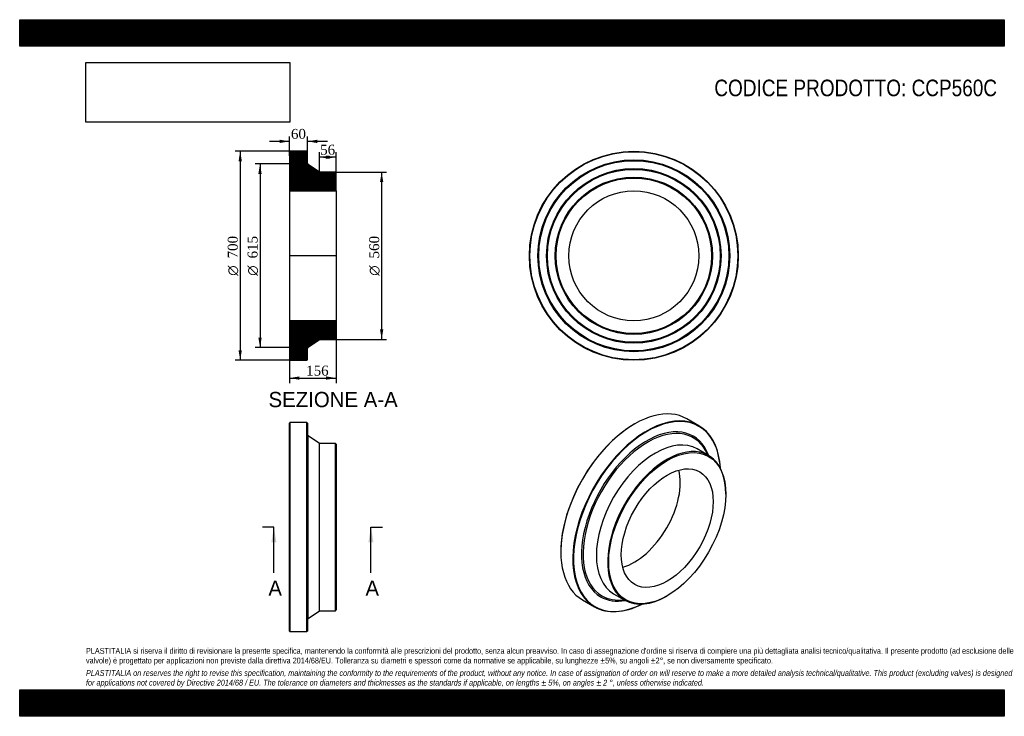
# Model space of a CAD drawing. Header units: millimetres. Extents: x 0 to 3300, y 0 to 2333.
import ezdxf
from ezdxf.enums import TextEntityAlignment as Align
from ezdxf.lldxf.tags import DXFTag

# ---------------------------------------------------------------- set-up
doc = ezdxf.new("R2010")
doc.units = ezdxf.units.MM
doc.header["$LTSCALE"] = 11.111111
for name, color, linetype in [('CCP560C', 7, 'Continuous'), ('Default', 7, 'Continuous'), ('DV4_Default', 7, 'Continuous')]:
    doc.layers.add(name, color=color, linetype=linetype)
doc.styles.add('SEACAD_Solid_Edge_ANSI', font='seans.ttf')
doc.styles.add('SEACAD_Solid_Edge_ANSI1_Symbols', font='semeca1.ttf')
doc.styles.add('SEACAD_Times_New_Roman', font='times.ttf')
tags = doc.linetypes.add('CENTER2', pattern=[28.575, 19.05, -3.175, 3.175, -3.175]).pattern_tags.tags
tags[10:11] = [DXFTag(74, 4), DXFTag(75, 0), DXFTag(340, '0'), DXFTag(46, 0.0), DXFTag(50, 0.0), DXFTag(44, 0.0), DXFTag(45, 0.0)]
tags[8:9] = [DXFTag(74, 4), DXFTag(75, 0), DXFTag(340, '0'), DXFTag(46, 0.0), DXFTag(50, 0.0), DXFTag(44, 0.0), DXFTag(45, 0.0)]
tags[6:7] = [DXFTag(74, 4), DXFTag(75, 0), DXFTag(340, '0'), DXFTag(46, 0.0), DXFTag(50, 0.0), DXFTag(44, 0.0), DXFTag(45, 0.0)]
tags[4:5] = [DXFTag(74, 4), DXFTag(75, 0), DXFTag(340, '0'), DXFTag(46, 0.0), DXFTag(50, 0.0), DXFTag(44, 0.0), DXFTag(45, 0.0)]
doc.dimstyles.new('ANSImm', dxfattribs={"dimtxt": 33.333333, "dimasz": 33.333333, "dimexe": 16.666667, "dimexo": 0, "dimgap": 8.333333, "dimtad": 1, "dimdsep": 46, "dimtxsty": 'SEACAD_Times_New_Roman', "dimblk1": '_SE_FILLED', "dimblk2": '_SE_FILLED', "dimsah": 1, "dimcen": 16.666667, "dimazin": 0, "dimtfac": 0.85, "dimtdec": 3, "dimtofl": 0, "dimtmove": 0, "dimatfit": 3, "dimfxl": 1, "dimarcsym": 0})
picture_1 = doc.add_image_def('image1.jpg', size_in_pixel=(4302, 1260))

# ---------------------------------------------------------------- blocks, each defined once
blk = doc.blocks.new('SE')
at = {"layer": 'CCP560C', "color": 7, "linetype": 'Continuous'}
for p, q in [((905.9, 983.6), (904.4, 982.1)), ((904.4, 285.1), (904.4, 982.1)), ((905.9, 983.6), (905.9, 283.6)), ((962.9, 983.6), (905.9, 983.6)), ((962.9, 283.6), (962.9, 983.6)), ((964.4, 982.1), (962.9, 983.6)), ((964.4, 982.1), (964.4, 285.1)), ((967, 327.9), (967, 939.3)), ((1004.4, 913.6), (967, 939.3)), ((1004.4, 353.6), (1004.4, 913.6)), ((1057.9, 913.6), (1004.4, 913.6)), ((1057.9, 353.6), (1057.9, 913.6)), ((1060.4, 911.1), (1057.9, 913.6)), ((1060.4, 911.1), (1060.4, 356.1)), ((967, 327.9), (1004.4, 353.6)), ((1004.4, 353.6), (1057.9, 353.6)), ((1057.9, 353.6), (1060.4, 356.1)), ((904.4, 285.1), (905.9, 283.6)), ((905.9, 283.6), (962.9, 283.6)), ((962.9, 283.6), (964.4, 285.1))]:
    blk.add_line(p, q, dxfattribs=at)
for centre, start, end in [((970.4, 944.3), 180, 235.4915), ((970.4, 323), 124.5085, 180)]:
    blk.add_arc(centre, 6, start, end, dxfattribs=at)
blk = doc.blocks.new('SE1')
at = {"layer": 'CCP560C', "color": 7, "linetype": 'Continuous'}
for p, q in [((2276.4, 973.1), (2236.1, 996.4)), ((2061.1, 979.1), (2060, 978.5)), ((2308.6, 873.7), (2270.7, 895.6)), ((2366.6, 743.5), (2366.6, 745.5)), ((1813.6, 551.6), (1813.6, 550.4)), ((1990.7, 410.6), (2028.6, 388.8)), ((2168.6, 402.6), (2170.3, 403.6)), ((1886.1, 390.2), (1926.4, 366.9))]:
    blk.add_line(p, q, dxfattribs=at)
for centre, major_axis, start_param, end_param in [((2061.1, 693.3), (175, 303.1), 0, 3.141593), ((2101.4, 670), (-175, -303.1), 2.419639, 6.283185), ((2102.4, 669.4), (174.3, 301.8), 0, 3.858213), ((2060, 693.9), (-174.2, -301.8), 3.926991, 5.497787), ((2102.4, 669.4), (-155.3, -269), 2.693525, 6.283185), ((2104.3, 668.3), (-152.9, -264.8), 2.728528, 6.283185), ((2102.4, 669.4), (174.3, 301.8), 5.566565, 6.283185), ((2130.7, 653.1), (-140, -242.5), 3.141593, 6.283185), ((2168.6, 631.2), (-140, -242.5), 2.356194, 6.283185), ((2060, 693.9), (-108.9, -188.5), 0.531353, 2.61024), ((2102.4, 669.4), (-155.3, -269), 0, 0.448067), ((2104.3, 668.3), (-152.9, -264.8), 0, 0.413065), ((2168.6, 631.2), (-140, -242.5), 0, 0.785398), ((2101.4, 670), (-175, -303.1), 0, 0.721954)]:
    blk.add_ellipse(centre, major_axis=major_axis, ratio=0.57735, start_param=start_param, end_param=end_param, dxfattribs=at)
for major_axis in [(138.8, 240.3), (-108.9, -188.5)]:
    blk.add_ellipse((2170.3, 630.2), major_axis=major_axis, ratio=0.57735, dxfattribs=at)
blk = doc.blocks.new('SE2')
at = {"layer": 'CCP560C', "color": 7, "linetype": 'Continuous'}
for radius in [350, 348.5, 321.5, 320, 318.5, 292.5, 291, 289.5, 263.5, 262, 260.5, 217.7]:
    blk.add_circle((2058.3, 1542.5), radius, dxfattribs=at)
blk = doc.blocks.new('SE4')
at = {"color": 7, "linetype": 'Continuous', "style": 'SEACAD_Solid_Edge_ANSI'}
blk.add_text('A', height=51.1, dxfattribs=at).set_placement((833.5, 454.7), align=Align.TOP_LEFT)
blk = doc.blocks.new('SE5')
at = {"color": 7, "linetype": 'Continuous', "style": 'SEACAD_Solid_Edge_ANSI'}
blk.add_text('A', height=51.1, dxfattribs=at).set_placement((1158.8, 454.7), align=Align.TOP_LEFT)
blk = doc.blocks.new('SEANNOT_GROUP')
at = {"linetype": 'Continuous'}
blk.add_hatch(color=7, dxfattribs=at).paths.add_polyline_path([(860.4, 582.5), (851.9, 633.6), (843.4, 582.5)])
at = {"color": 7, "linetype": 'Continuous'}
blk.add_lwpolyline([(851.9, 480.3), (851.9, 633.6)], dxfattribs=at)
blk = doc.blocks.new('SEANNOT_GROUP1')
at = {"linetype": 'Continuous'}
blk.add_hatch(color=7, dxfattribs=at).paths.add_polyline_path([(1185.8, 582.5), (1177.3, 633.6), (1168.7, 582.5)])
at = {"color": 7, "linetype": 'Continuous'}
blk.add_lwpolyline([(1177.3, 480.3), (1177.3, 633.6)], dxfattribs=at)
blk = doc.blocks.new('SE3')
at = {"layer": 'Default', "color": 7, "linetype": 'CENTER2'}
for p, q in [((851.9, 633.6), (813.6, 633.6)), ((1177.3, 633.6), (1215.6, 633.6))]:
    blk.add_line(p, q, dxfattribs=at)
at = {"layer": 'Default', "color": 7, "linetype": 'CENTER2', "const_width": 0.0001}
blk.add_lwpolyline([(851.9, 633.6), (1177.3, 633.6)], dxfattribs=at)
at = {"layer": 'Default'}
for name in ['SEANNOT_GROUP', 'SEANNOT_GROUP1', 'SE4', 'SE5']:
    blk.add_blockref(name, (0, 0), dxfattribs=at)
blk = doc.blocks.new('SE6')
at = {"layer": 'CCP560C', "linetype": 'Continuous'}
h = blk.add_hatch(dxfattribs=at)
h.set_pattern_fill('LINE', scale=0.629921, angle=45, style=0)
edge = h.paths.add_edge_path()
edge.add_line((1057.9, 1822.5), (1004.4, 1822.5))
edge.add_line((1004.4, 1822.5), (967, 1848.3))
edge.add_arc((970.4, 1853.2), 6, 180, 235.4915, ccw=False)
edge.add_line((964.4, 1853.2), (964.4, 1891))
edge.add_line((964.4, 1891), (962.9, 1892.5))
edge.add_line((962.9, 1892.5), (905.9, 1892.5))
edge.add_line((905.9, 1892.5), (904.4, 1891))
edge.add_line((904.4, 1891), (904.4, 1864))
edge.add_line((904.4, 1864), (905.5, 1862.5))
edge.add_line((905.5, 1862.5), (904.4, 1861))
edge.add_line((904.4, 1861), (904.4, 1835))
edge.add_line((904.4, 1835), (905.5, 1833.5))
edge.add_line((905.5, 1833.5), (904.4, 1832))
edge.add_line((904.4, 1832), (904.4, 1806))
edge.add_line((904.4, 1806), (905.5, 1804.5))
edge.add_line((905.5, 1804.5), (904.4, 1803))
edge.add_line((904.4, 1803), (904.4, 1760.2))
edge.add_line((904.4, 1760.2), (1060.4, 1760.2))
edge.add_line((1060.4, 1760.2), (1060.4, 1820))
edge.add_line((1060.4, 1820), (1057.9, 1822.5))
h = blk.add_hatch(dxfattribs=at)
h.set_pattern_fill('LINE', scale=0.629921, angle=45, style=0)
edge = h.paths.add_edge_path()
edge.add_line((1060.4, 1265), (1060.4, 1324.8))
edge.add_line((1060.4, 1324.8), (904.4, 1324.8))
edge.add_line((904.4, 1324.8), (904.4, 1282))
edge.add_line((904.4, 1282), (905.5, 1280.5))
edge.add_line((905.5, 1280.5), (904.4, 1279))
edge.add_line((904.4, 1279), (904.4, 1253))
edge.add_line((904.4, 1253), (905.5, 1251.5))
edge.add_line((905.5, 1251.5), (904.4, 1250))
edge.add_line((904.4, 1250), (904.4, 1224))
edge.add_line((904.4, 1224), (905.5, 1222.5))
edge.add_line((905.5, 1222.5), (904.4, 1221))
edge.add_line((904.4, 1221), (904.4, 1194))
edge.add_line((904.4, 1194), (905.9, 1192.5))
edge.add_line((905.9, 1192.5), (962.9, 1192.5))
edge.add_line((962.9, 1192.5), (964.4, 1194))
edge.add_line((964.4, 1194), (964.4, 1231.9))
edge.add_arc((970.4, 1231.9), 6, 124.5085, 180, ccw=False)
edge.add_line((967, 1236.8), (1004.4, 1262.5))
edge.add_line((1004.4, 1262.5), (1057.9, 1262.5))
edge.add_line((1057.9, 1262.5), (1060.4, 1265))
at = {"layer": 'CCP560C', "color": 7, "linetype": 'Continuous'}
for p, q in [((904.4, 1891), (905.9, 1892.5)), ((904.4, 1891), (904.4, 1864)), ((962.9, 1892.5), (905.9, 1892.5)), ((962.9, 1892.5), (964.4, 1891)), ((964.4, 1853.2), (964.4, 1891)), ((904.4, 1864), (904.4, 1861)), ((904.4, 1864), (905.5, 1862.5)), ((905.5, 1862.5), (904.4, 1861)), ((904.4, 1861), (904.4, 1835)), ((1004.4, 1822.5), (967, 1848.3)), ((904.4, 1835), (904.4, 1832)), ((904.4, 1835), (905.5, 1833.5)), ((905.5, 1833.5), (904.4, 1832)), ((904.4, 1832), (904.4, 1806)), ((1057.9, 1822.5), (1004.4, 1822.5)), ((1057.9, 1822.5), (1060.4, 1820)), ((1060.4, 1760.2), (1060.4, 1820)), ((904.4, 1806), (904.4, 1803)), ((904.4, 1806), (905.5, 1804.5)), ((905.5, 1804.5), (904.4, 1803)), ((904.4, 1803), (904.4, 1760.2)), ((904.4, 1760.2), (904.4, 1324.8)), ((904.4, 1760.2), (1060.4, 1760.2)), ((1060.4, 1760.2), (1060.4, 1324.8)), ((1060.4, 1324.8), (904.4, 1324.8)), ((904.4, 1324.8), (904.4, 1282)), ((1060.4, 1265), (1060.4, 1324.8)), ((904.4, 1282), (904.4, 1279)), ((904.4, 1282), (905.5, 1280.5)), ((905.5, 1280.5), (904.4, 1279)), ((904.4, 1279), (904.4, 1253)), ((967, 1236.8), (1004.4, 1262.5)), ((1004.4, 1262.5), (1057.9, 1262.5)), ((1060.4, 1265), (1057.9, 1262.5)), ((904.4, 1253), (904.4, 1250)), ((904.4, 1253), (905.5, 1251.5)), ((905.5, 1251.5), (904.4, 1250)), ((904.4, 1250), (904.4, 1224)), ((904.4, 1224), (904.4, 1221)), ((904.4, 1224), (905.5, 1222.5)), ((905.5, 1222.5), (904.4, 1221)), ((904.4, 1221), (904.4, 1194)), ((964.4, 1194), (964.4, 1231.9)), ((905.9, 1192.5), (904.4, 1194)), ((905.9, 1192.5), (962.9, 1192.5)), ((964.4, 1194), (962.9, 1192.5))]:
    blk.add_line(p, q, dxfattribs=at)
for centre, start, end in [((970.4, 1853.2), 180, 235.4915), ((970.4, 1231.9), 124.5085, 180)]:
    blk.add_arc(centre, 6, start, end, dxfattribs=at)
at = {"layer": 'DV4_Default', "color": 7, "linetype": 'CENTER2'}
for p, q in [((964.4, 1853.2), (964.4, 1850)), ((967, 1848.3), (964.4, 1850)), ((1062.2, 1542.5), (902.7, 1542.5)), ((967, 1236.8), (964.4, 1235)), ((964.4, 1231.9), (964.4, 1235))]:
    blk.add_line(p, q, dxfattribs=at)
blk = doc.blocks.new('GDimGGroup')
at = {"layer": 'Default', "linetype": 'Continuous'}
for points in [[(733.5, 1859.2), (744.6, 1859.2), (739, 1892.5)], [(733.5, 1225.9), (739, 1192.5), (744.6, 1225.9)]]:
    blk.add_hatch(color=7, dxfattribs=at).paths.add_polyline_path(points)
at = {"layer": 'Default', "color": 7, "linetype": 'Continuous'}
for p, q in [((934.4, 1892.5), (722.3, 1892.5)), ((739, 1892.5), (739, 1192.5)), ((934.4, 1192.5), (722.3, 1192.5))]:
    blk.add_line(p, q, dxfattribs=at)
for s, height, style, p in [('700', 33.33, 'SEACAD_Times_New_Roman', (697.3, 1533.6)), ('O', 33.3, 'SEACAD_Solid_Edge_ANSI1_Symbols', (697.3, 1475.6))]:
    blk.add_text(s, height=height, rotation=90, dxfattribs=dict(at, style=style)).set_placement(p, align=Align.TOP_LEFT)
blk = doc.blocks.new('GDimGGroup1')
at = {"layer": 'Default', "linetype": 'Continuous'}
for points in [[(799.9, 1816.7), (811, 1816.7), (805.5, 1850)], [(799.9, 1268.4), (805.5, 1235), (811, 1268.4)]]:
    blk.add_hatch(color=7, dxfattribs=at).paths.add_polyline_path(points)
at = {"layer": 'Default', "color": 7, "linetype": 'Continuous'}
for p, q in [((964.4, 1850), (788.8, 1850)), ((805.5, 1850), (805.5, 1235)), ((964.4, 1235), (788.8, 1235))]:
    blk.add_line(p, q, dxfattribs=at)
for s, height, style, p in [('615', 33.33, 'SEACAD_Times_New_Roman', (763.8, 1533.6)), ('O', 33.3, 'SEACAD_Solid_Edge_ANSI1_Symbols', (763.8, 1475.6))]:
    blk.add_text(s, height=height, rotation=90, dxfattribs=dict(at, style=style)).set_placement(p, align=Align.TOP_LEFT)
blk = doc.blocks.new('GDimGGroup2')
at = {"layer": 'Default', "linetype": 'Continuous'}
for points in [[(1218.7, 1789.2), (1213.1, 1822.5), (1207.6, 1789.2)], [(1218.7, 1295.9), (1207.6, 1295.9), (1213.1, 1262.5)]]:
    blk.add_hatch(color=7, dxfattribs=at).paths.add_polyline_path(points)
at = {"layer": 'Default', "color": 7, "linetype": 'Continuous'}
for p, q in [((1057.9, 1822.5), (1229.8, 1822.5)), ((1213.1, 1822.5), (1213.1, 1262.5)), ((1057.9, 1262.5), (1229.8, 1262.5))]:
    blk.add_line(p, q, dxfattribs=at)
for s, height, style, p in [('560', 33.33, 'SEACAD_Times_New_Roman', (1171.4, 1533.6)), ('O', 33.3, 'SEACAD_Solid_Edge_ANSI1_Symbols', (1171.4, 1475.6))]:
    blk.add_text(s, height=height, rotation=90, dxfattribs=dict(at, style=style)).set_placement(p, align=Align.TOP_LEFT)
blk = doc.blocks.new('DMBLK103')
at = {"layer": 'Default', "linetype": 'Continuous'}
for points in [[(937.7, 1127.4), (937.7, 1138.5), (904.4, 1132.9)], [(1027.1, 1127.4), (1060.4, 1132.9), (1027.1, 1138.5)]]:
    blk.add_hatch(color=7, dxfattribs=at).paths.add_polyline_path(points)
at = {"layer": 'Default', "color": 7, "linetype": 'Continuous'}
for p, q in [((904.4, 1324.8), (904.4, 1116.3)), ((1060.4, 1324.8), (1060.4, 1116.3)), ((904.4, 1132.9), (1060.4, 1132.9))]:
    blk.add_line(p, q, dxfattribs=at)
at = {"layer": 'Default', "color": 7, "linetype": 'Continuous', "style": 'SEACAD_Times_New_Roman'}
blk.add_text('156', height=33.33, dxfattribs=at).set_placement((960, 1174.6), align=Align.TOP_LEFT)
blk = doc.blocks.new('_SE_FILLED')
at = {"color": 0}
blk.add_line((0, 0), (-1, 0), dxfattribs=at)
blk.add_solid([(0, 0), (-1, -0.1665), (-1, 0.1665), (0, 0)], dxfattribs=at)
blk = doc.blocks.new('DMBLK104')
at = {"layer": 'Default', "linetype": 'Continuous'}
for points in [[(871.1, 1931.3), (871.1, 1920.2), (904.4, 1925.8)], [(997.7, 1931.3), (964.4, 1925.8), (997.7, 1920.2)]]:
    blk.add_hatch(color=7, dxfattribs=at).paths.add_polyline_path(points)
at = {"layer": 'Default', "color": 7, "linetype": 'Continuous'}
for p, q in [((904.4, 1925.8), (837.7, 1925.8)), ((904.4, 1877.5), (904.4, 1942.5)), ((964.4, 1872.1), (964.4, 1942.5)), ((1031.1, 1925.8), (964.4, 1925.8))]:
    blk.add_line(p, q, dxfattribs=at)
at = {"layer": 'Default', "color": 7, "linetype": 'Continuous', "style": 'SEACAD_Times_New_Roman'}
blk.add_text('60', height=33.33, dxfattribs=at).set_placement((909.1, 1967.5), align=Align.TOP_LEFT)
blk = doc.blocks.new('DMBLK105')
at = {"layer": 'Default', "linetype": 'Continuous'}
for points in [[(1037.7, 1878.3), (1004.4, 1872.8), (1037.7, 1867.2)], [(1027.1, 1878.3), (1027.1, 1867.2), (1060.4, 1872.8)]]:
    blk.add_hatch(color=7, dxfattribs=at).paths.add_polyline_path(points)
at = {"layer": 'Default', "color": 7, "linetype": 'Continuous'}
for p, q in [((1004.4, 1822.5), (1004.4, 1889.5)), ((1060.4, 1760.2), (1060.4, 1889.5)), ((1060.4, 1872.8), (1004.4, 1872.8))]:
    blk.add_line(p, q, dxfattribs=at)
at = {"layer": 'Default', "color": 7, "linetype": 'Continuous', "style": 'SEACAD_Times_New_Roman'}
blk.add_text('56', height=33.33, dxfattribs=at).set_placement((1007.1, 1914.5), align=Align.TOP_LEFT)

msp = doc.modelspace()

# ---------------------------------------------------------------- hatches: boundary and pattern name
at = {"layer": 'Default', "linetype": 'Continuous'}
h = msp.add_hatch(dxfattribs=at)
h.set_pattern_fill('LINE', scale=0.629921, angle=45, style=0)
h.paths.add_polyline_path([(3300, 2244.444), (3300, 2333.333), (0, 2333.333), (0, 2244.444)])
for points in [[(3300, 2244.444), (3300, 2333.333), (0, 2333.333), (0, 2244.444)], [(3300, 0), (3300, 88.889), (0, 88.889), (0, 0)]]:
    msp.add_hatch(color=7, dxfattribs=at).paths.add_polyline_path(points)
h = msp.add_hatch(dxfattribs=at)
h.set_pattern_fill('LINE', scale=0.629921, angle=45, style=0)
h.paths.add_polyline_path([(3300, 0), (3300, 88.889), (0, 88.889), (0, 0)])

# ---------------------------------------------------------------- linework, layer by layer
at = {"layer": 'Default', "color": 7, "linetype": 'Continuous'}
for p, q in [((0, 2333.333), (3300, 2333.333)), ((0, 2244.444), (0, 2333.333)), ((3300, 2333.333), (3300, 2244.444)), ((3300, 2244.444), (0, 2244.444)), ((0, 88.889), (3300, 88.889)), ((0, 0), (0, 88.889)), ((3300, 88.889), (3300, 0)), ((3300, 0), (0, 0))]:
    msp.add_line(p, q, dxfattribs=at)

# ---------------------------------------------------------------- block references
at = {"layer": 'Default'}
for name in ['GDimGGroup', 'SE6', 'SE2', 'GDimGGroup1', 'GDimGGroup2', 'SE1', 'SE', 'SE3']:
    msp.add_blockref(name, (0, 0), dxfattribs=at)

# ---------------------------------------------------------------- texts
at = {"layer": 'Default', "color": 7, "linetype": 'Continuous', "style": 'SEACAD_Solid_Edge_ANSI'}
msp.add_text('SEZIONE A-A', height=51.11111, dxfattribs=at).set_placement((834.013, 1086.596), align=Align.TOP_LEFT)
at = {"layer": 'Default', "attachment_point": 1}
for s, insert, char_height, width in [('{\\fArial Narrow|b0||i0||c0|p34;\\C7;\\H55.55555556;\\W1.;CODICE PRODOTTO: CCP560C}', (2328.087, 2132.602), 55.55556, 950.06324), ("{\\fArial Narrow|b0||i0||c0|p34;\\C7;\\H19.44444444;\\W1.;PLASTITALIA si riserva il diritto di revisionare la presente specifica, mantenendo la conformità alle prescrizioni del prodotto, senza alcun preavviso. In caso di assegnazione d'ordine si riserva di compiere una più dettagliata analisi tecnico/qualitativa. Il presente prodotto (ad esclusione delle \\P}{\\fArial Narrow|b0||i0||c0|p34;\\C7;\\H19.44444444;\\W1.;valvole) è progettato per applicazioni non previste dalla direttiva 2014/68/EU. Tolleranza su diametri e spessori come da normative se applicabile, su lunghezze ±5%, su angoli ±2°, se non diversamente specificato.\\P}{\\fArial Narrow|b0||i0||c0|p34;\\C7;\\H5.555555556;\\W1.;   \\P}{\\fArial Narrow|b0||i1||c0|p34;\\C7;\\H19.44444444;\\W1.;PLASTITALIA on reserves the right to revise this specification, maintaining the conformity to the requirements of the product, without any notice. In case of assignation of order on will reserve to make a more detailed analysis technical/qualitative. This product (excluding valves) is designed \\P}{\\fArial Narrow|b0||i1||c0|p34;\\C7;\\H19.44444444;\\W1.;for applications not covered by Directive 2014/68 / EU. The tolerance on diameters and thicknesses as the standards if applicable, on lengths ± 5%, on angles ± 2 °, unless otherwise indicated.\\P}", (222.222, 228.915), 19.444444, 2855.55556)]:
    msp.add_mtext(s, dxfattribs=dict(at, insert=insert, char_height=char_height, width=width))

# ---------------------------------------------------------------- dimensions: what is measured, and where the dimension line sits
at = {"layer": 'Default', "color": 7, "linetype": 'Continuous'}
for base, p1, p2, picture, middle in [((904.407, 1925.787), (964.407, 1872.124), (904.407, 1877.546), 'DMBLK104', (934.407, 1925.787)), ((1004.407, 1872.79), (1060.407, 1760.246), (1004.407, 1822.546), 'DMBLK105', (1032.407, 1872.79))]:
    dim = msp.add_linear_dim(base=base, p1=p1, p2=p2, text='\\A1;<>', dimstyle='ANSImm', dxfattribs=at)
    dim.commit()
    dim.dimension.update_dxf_attribs({"geometry": picture, "text_midpoint": middle, "dimtype": 160})
dim = msp.add_linear_dim(base=(904.407, 1132.945), p1=(904.407, 1324.846), p2=(1060.407, 1324.846), angle=0, text='\\A1;<>', dimstyle='ANSImm', dxfattribs=at)
dim.commit()
dim.dimension.update_dxf_attribs({"geometry": 'DMBLK103', "text_midpoint": (997.934, 1132.945), "dimtype": 161})

# ---------------------------------------------------------------- pictures from other files: only their frames are drawn
image = msp.add_image(picture_1, insert=(222.222, 1990.035), size_in_units=(682.857, 200))
image.dxf.flags = 7

doc.saveas('drawing.dxf')
